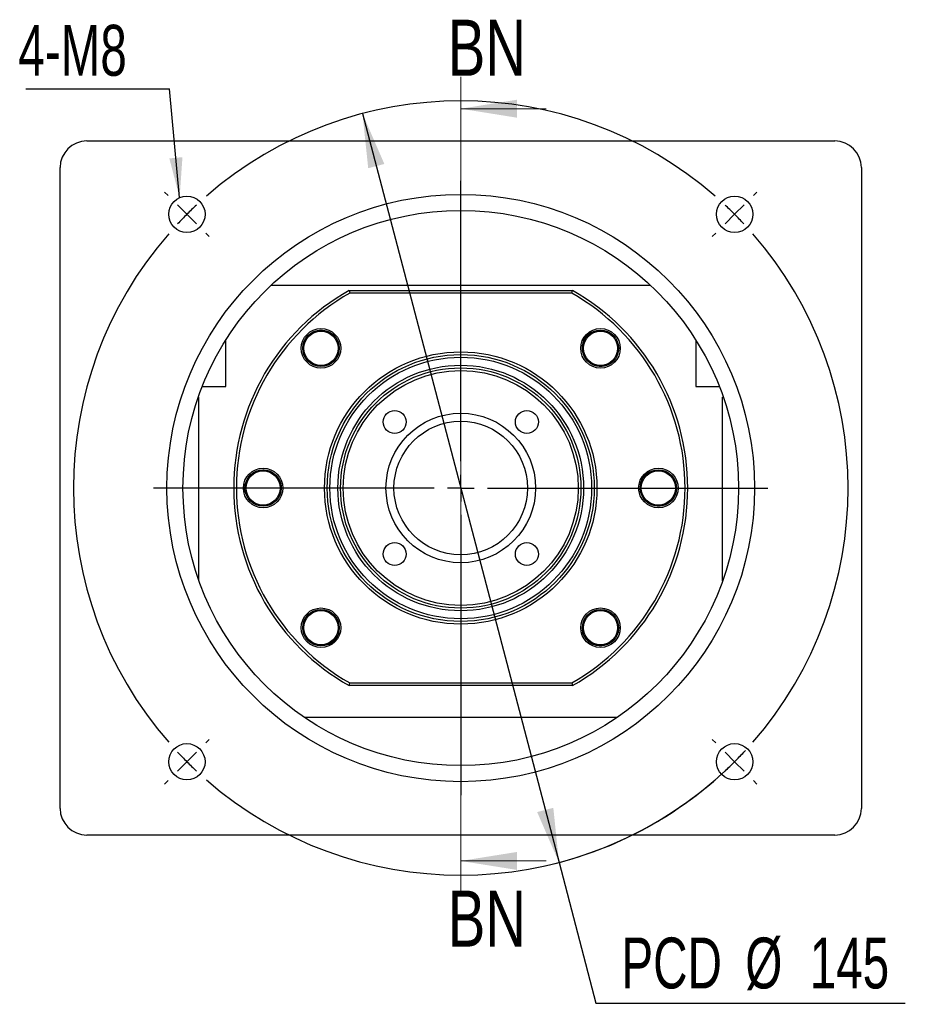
# Model space of a CAD drawing. Header units: millimetres. Extents: x 30 to 286, y 8 to 200.
# Tile 1 of 5: x 30 to 86, y 22 to 84. Entities that reach past the tile are written whole.
import ezdxf

# ---------------------------------------------------------------- set-up
doc = ezdxf.new("R2010")
doc.units = ezdxf.units.MM
doc.layers.add('圖層0', color=7, linetype='Continuous')
doc.styles.add('SLDTEXTSTYLE0', font='TXT', dxfattribs={"width": 0.7})
doc.styles.add('SLDTEXTSTYLE2', font='TXT', dxfattribs={"width": 0.75})
doc.dimstyles.new('SLDDIMSTYLE1', dxfattribs={"dimtxt": 3.389974, "dimasz": 2.5, "dimexe": 0, "dimexo": 0.0625, "dimgap": 0.847493, "dimtad": 0, "dimtih": 1, "dimtoh": 1, "dimlfac": 3, "dimrnd": 1e-09, "dimzin": 12, "dimdsep": 46, "dimtxsty": 'SLDTEXTSTYLE0', "dimsah": 1, "dimcen": 0, "dimadec": 0, "dimazin": 3, "dimtfac": 1, "dimtmove": 0, "dimatfit": 3, "dimfxl": 0, "dimfrac": 2, "dimtolj": 1, "dimtzin": 12, "dimarcsym": 0})
doc.dimstyles.new('SLDDIMSTYLE2', dxfattribs={"dimtxt": 0.18, "dimasz": 2.5, "dimexe": 0, "dimexo": 0.0625, "dimgap": 0, "dimtad": 0, "dimtih": 1, "dimtoh": 1, "dimdec": 0, "dimrnd": 1e-09, "dimzin": 0, "dimdsep": 46, "dimtxsty": 'Standard', "dimsah": 1, "dimcen": 0.09, "dimadec": 0, "dimazin": 0, "dimtfac": 2.5, "dimtdec": 0, "dimtofl": 0, "dimtmove": 0, "dimatfit": 3, "dimfxl": 0, "dimfrac": 2, "dimtolj": 1, "dimtzin": 0, "dimarcsym": 0})

# ---------------------------------------------------------------- blocks, each defined once
blk = doc.blocks.new('_D')
at = {"layer": '圖層0', "color": 7}
for p, q in [((51.243, 77.721), (63.505, 30.969)), ((63.505, 30.969), (65.808, 22.187)), ((65.808, 22.187), (85.111, 22.187))]:
    blk.add_line(p, q, dxfattribs=at)
blk.add_arc((57.374, 54.345), 24.167, 282.32638, 317.29318, dxfattribs=at)
for points in [[(51.243, 77.721), (51.599, 74.31), (52.608, 74.575)], [(63.505, 30.969), (63.15, 34.381), (62.141, 34.116)]]:
    blk.add_solid(points, dxfattribs=at)
at = {"layer": '圖層0', "color": 7, "char_height": 3.175, "attachment_point": 1, "style": 'SLDTEXTSTYLE0'}
for s, insert in [('PCD', (67.396, 26.28)), ('%%c', (75.128, 26.28)), ('145', (79.149, 26.28))]:
    blk.add_mtext(s, dxfattribs=dict(at, insert=insert))
blk = doc.blocks.new('SW_NOTE_0')
at = {"layer": '圖層0', "color": 0}
blk.add_line((-8.965, 0), (0, 0), dxfattribs=at)
at = {"layer": '圖層0', "color": 0, "insert": (-9.43, 3.99), "char_height": 3.175, "attachment_point": 1, "style": 'SLDTEXTSTYLE0'}
blk.add_mtext('4-M8', dxfattribs=at)
blk = doc.blocks.new('SW_CENTERMARKSYMBOL_0')
at = {"layer": '圖層0', "color": 0}
for p, q in [((0, 1.667), (0, 19.167)), ((-18.267, 18.267), (-18.479, 18.479)), ((18.267, 18.267), (18.479, 18.479)), ((-17.088, 17.088), (-17.678, 17.678)), ((17.088, 17.088), (17.678, 17.678)), ((-17.088, 17.088), (-16.499, 16.499)), ((17.088, 17.088), (16.499, 16.499)), ((-15.91, 15.91), (-15.698, 15.698)), ((15.91, 15.91), (15.698, 15.698)), ((0, 0), (0, 0.833)), ((-1.667, 0), (-19.167, 0)), ((0, 0), (-0.833, 0)), ((0, 0), (0, -0.833)), ((0, 0), (0.833, 0)), ((1.667, 0), (19.167, 0)), ((0, -1.667), (0, -19.167)), ((-15.91, -15.91), (-15.698, -15.698)), ((15.91, -15.91), (15.698, -15.698)), ((-17.088, -17.088), (-16.499, -16.499)), ((17.088, -17.088), (16.499, -16.499)), ((-17.088, -17.088), (-17.678, -17.678)), ((17.088, -17.088), (17.678, -17.678)), ((-18.267, -18.267), (-18.479, -18.479)), ((18.267, -18.267), (18.479, -18.479))]:
    blk.add_line(p, q, dxfattribs=at)
for start, end in [(48.95143, 131.04857), (133.02428, 135), (45, 46.97572), (135, 136.97572), (43.02428, 45), (138.95143, 221.04857), (318.95143, 41.04857), (223.02428, 225), (315, 316.97572), (225, 226.97572), (313.02428, 315), (228.95143, 311.04857)]:
    blk.add_arc((0, 0), 24.167, start, end, dxfattribs=at)

msp = doc.modelspace()

# ---------------------------------------------------------------- linework, layer by layer
at = {"color": 7, "linetype": 'Continuous', "lineweight": 18}
for p, q in [((57.3743, 80.0251), (57.3743, 29.0635)), ((62.6943, 78.0251), (57.3743, 78.0251)), ((62.6943, 31.0635), (57.3743, 31.0635))]:
    msp.add_line(p, q, dxfattribs=at)
at = {"color": 7, "linetype": 'Continuous', "lineweight": 25}
for p, q in [((34.0409, 76.012), (80.7076, 76.012)), ((32.3743, 34.3454), (32.3743, 74.3454)), ((82.3743, 74.3454), (82.3743, 34.3454)), ((45.5421, 67.012), (69.2064, 67.012)), ((50.4041, 66.6787), (50.4481, 66.5121)), ((50.4041, 66.6787), (64.3444, 66.6787)), ((64.3005, 66.5121), (50.4481, 66.5121)), ((64.3005, 66.5121), (64.3444, 66.6787)), ((42.7076, 60.6787), (42.7076, 63.583)), ((47.5456, 63.0807), (47.5578, 63.391)), ((72.0409, 63.583), (72.0409, 60.6787)), ((67.0087, 62.4396), (66.8263, 62.1883)), ((41.2394, 60.6787), (42.7076, 60.6787)), ((72.0409, 60.6787), (73.5091, 60.6787)), ((41.0409, 60.0121), (40.9934, 60.0121)), ((41.0409, 48.5431), (41.0409, 60.0121)), ((73.7076, 48.5431), (73.7076, 60.0121)), ((73.7076, 60.0121), (73.7551, 60.0121)), ((44.1184, 54.9587), (44.297, 55.2126)), ((70.6301, 53.7321), (70.4515, 53.4781)), ((47.7398, 46.2512), (47.9222, 46.5025)), ((67.203, 45.61), (67.1907, 45.2998)), ((50.4041, 42.0121), (50.4481, 42.1787)), ((64.3444, 42.0121), (50.4041, 42.0121)), ((50.4481, 42.1787), (64.3005, 42.1787)), ((64.3005, 42.1787), (64.3444, 42.0121)), ((67.121, 40.012), (47.6275, 40.012)), ((80.7076, 32.6787), (34.0409, 32.6787))]:
    msp.add_line(p, q, dxfattribs=at)
for centre, radius in [((57.3743, 54.3454), 18.3333), ((40.2858, 71.4338), 1.1333), ((74.4627, 71.4338), 1.1333), ((57.3743, 54.3454), 17.3333), ((48.6533, 63.0664), 1.2333), ((48.6533, 63.0664), 1.1333), ((48.6533, 63.0664), 1.0667), ((66.0952, 63.0664), 1.2333), ((66.0952, 63.0664), 1.1333), ((66.0952, 63.0664), 1.0667), ((57.3743, 54.3454), 8.5), ((57.3743, 54.3454), 8.3333), ((57.3743, 54.3454), 8.1667), ((57.3743, 54.3454), 7.6667), ((57.3743, 54.3454), 7.5), ((57.3743, 54.3454), 7.3333), ((53.2495, 58.4702), 0.7167), ((57.3743, 54.3454), 4.6667), ((61.499, 58.4702), 0.7167), ((57.3743, 54.3454), 4.1667), ((45.0409, 54.3454), 1.2333), ((45.0409, 54.3454), 1.1333), ((45.0409, 54.3454), 1.0667), ((69.7076, 54.3454), 1.2333), ((69.7076, 54.3454), 1.1333), ((69.7076, 54.3454), 1.0667), ((53.2495, 50.2206), 0.7167), ((61.499, 50.2206), 0.7167), ((48.6533, 45.6244), 1.2333), ((48.6533, 45.6244), 1.1333), ((66.0952, 45.6244), 1.2333), ((66.0952, 45.6244), 1.1333), ((48.6533, 45.6244), 1.0667), ((66.0952, 45.6244), 1.0667), ((40.2858, 37.257), 1.1333), ((74.4627, 37.257), 1.1333)]:
    msp.add_circle(centre, radius, dxfattribs=at)
for centre, radius, start, end in [((34.0409, 74.3454), 1.6667, 90, 180), ((80.7076, 74.3454), 1.6667, 0, 90), ((57.3743, 54.3454), 14.1667, 119.472932, 240.527068), ((57.3743, 54.3454), 14, 119.651845, 240.348155), ((57.3743, 54.3454), 14, 299.651845, 60.348155), ((57.3743, 54.3454), 14.1667, 299.472932, 60.527068), ((34.0409, 34.3454), 1.6667, 180, 270), ((80.7076, 34.3454), 1.6667, 270, 0)]:
    msp.add_arc(centre, radius, start, end, dxfattribs=at)
for points, knots in [([(48.6677, 64.1741), (48.5977, 64.1712), (48.4664, 64.1658), (48.2795, 64.1143), (48.1112, 64.0384), (47.9578, 63.9352), (47.8235, 63.8081), (47.6749, 63.6106), (47.5669, 63.3617), (47.5515, 63.1592), (47.5456, 63.0807)], [0, 0, 0, 0, 0.1205086, 0.2264545, 0.3324005, 0.4383465, 0.5442922, 0.6502382, 0.8644386, 1, 1, 1, 1]), ([(49.6225, 63.6643), (49.6101, 63.6891), (49.5397, 63.8303), (49.3038, 64.0113), (48.9821, 64.159), (48.7609, 64.1696), (48.6677, 64.1741)], [0, 0, 0, 0, 0.0732331, 0.4173436, 0.754253, 1, 1, 1, 1]), ([(65.5419, 64.1086), (65.5075, 64.0934), (65.3496, 64.0237), (65.1412, 63.7833), (64.9656, 63.4238), (64.9262, 63.0232), (65.0226, 62.6418), (65.2165, 62.3399), (65.3937, 62.2084), (65.4685, 62.1529)], [0, 0, 0, 0, 0.0478251, 0.219229, 0.387876, 0.5545352, 0.7199373, 0.881878, 1, 1, 1, 1]), ([(65.4685, 62.1529), (65.5282, 62.1165), (65.6405, 62.0481), (65.8245, 61.9873), (66.0066, 61.9569), (66.1915, 61.9576), (66.3738, 61.9888), (66.607, 62.0707), (66.835, 62.2177), (66.9602, 62.3776), (67.0087, 62.4396)], [0, 0, 0, 0, 0.1205082, 0.2264543, 0.3324003, 0.4383461, 0.5442921, 0.650238, 0.8644384, 1, 1, 1, 1]), ([(45.6542, 55.2679), (45.5939, 55.3035), (45.4806, 55.3702), (45.2958, 55.4284), (45.1132, 55.456), (44.9284, 55.4526), (44.7466, 55.4187), (44.5146, 55.3334), (44.2888, 55.1831), (44.166, 55.0214), (44.1184, 54.9587)], [0, 0, 0, 0, 0.1205086, 0.2264544, 0.3324007, 0.4383466, 0.5442926, 0.6502382, 0.8644388, 1, 1, 1, 1]), ([(69.1534, 55.3866), (69.1142, 55.3687), (68.9522, 55.295), (68.7429, 55.0486), (68.5729, 54.6861), (68.5392, 54.2851), (68.6413, 53.9052), (68.8396, 53.6061), (69.0187, 53.4772), (69.0943, 53.4228)], [0, 0, 0, 0, 0.0543036, 0.2245413, 0.392041, 0.5575662, 0.7218428, 0.8826816, 1, 1, 1, 1]), ([(46.1795, 54.3215), (46.1826, 54.3491), (46.2, 54.5059), (46.1002, 54.786), (45.9101, 55.0847), (45.7301, 55.2136), (45.6542, 55.2679)], [0, 0, 0, 0, 0.0732328, 0.4173434, 0.7542528, 1, 1, 1, 1]), ([(69.0943, 53.4228), (69.1546, 53.3873), (69.2679, 53.3206), (69.4527, 53.2624), (69.6353, 53.2347), (69.8201, 53.2382), (70.0019, 53.272), (70.2339, 53.3573), (70.4597, 53.5077), (70.5825, 53.6694), (70.6301, 53.7321)], [0, 0, 0, 0, 0.1205086, 0.2264544, 0.3324007, 0.4383466, 0.5442926, 0.6502382, 0.8644388, 1, 1, 1, 1]), ([(49.28, 46.5379), (49.2203, 46.5743), (49.108, 46.6427), (48.924, 46.7035), (48.7419, 46.7339), (48.557, 46.7331), (48.3747, 46.702), (48.1415, 46.6201), (47.9136, 46.473), (47.7883, 46.3131), (47.7398, 46.2512)], [0, 0, 0, 0, 0.1205082, 0.2264543, 0.3324003, 0.4383461, 0.5442921, 0.650238, 0.8644384, 1, 1, 1, 1]), ([(49.1519, 44.5558), (49.2052, 44.5787), (49.3828, 44.6547), (49.6081, 44.9062), (49.7827, 45.2673), (49.8224, 45.6675), (49.7259, 46.0489), (49.532, 46.3509), (49.3548, 46.4824), (49.28, 46.5379)], [0, 0, 0, 0, 0.0718055, 0.2388926, 0.4032923, 0.5657541, 0.7269907, 0.8848528, 1, 1, 1, 1]), ([(64.9329, 45.6158), (64.942, 45.5086), (64.9624, 45.2702), (65.1488, 44.94), (65.438, 44.6758), (65.7676, 44.5323), (65.9879, 44.5213), (66.0809, 44.5167)], [0, 0, 0, 0, 0.1817885, 0.4045579, 0.6256468, 0.842109, 1, 1, 1, 1]), ([(66.0809, 44.5167), (66.1508, 44.5196), (66.2821, 44.525), (66.469, 44.5765), (66.6373, 44.6523), (66.7907, 44.7556), (66.925, 44.8827), (67.0736, 45.0802), (67.1816, 45.329), (67.197, 45.5315), (67.203, 45.61)], [0, 0, 0, 0, 0.1205086, 0.2264545, 0.3324005, 0.4383465, 0.5442922, 0.6502382, 0.8644386, 1, 1, 1, 1])]:
    msp.add_open_spline(points, degree=3, knots=knots, dxfattribs=at)
at = {"color": 7, "linetype": 'Continuous', "lineweight": 18}
for points in [[(57.3743, 78.0251), (60.8743, 77.4651), (60.8743, 78.5851)], [(57.3743, 31.0635), (60.8743, 30.5035), (60.8743, 31.6235)]]:
    msp.add_solid(points, dxfattribs=at)

# ---------------------------------------------------------------- block references
at = {"layer": '圖層0', "color": 7}
for name, p in [('SW_NOTE_0', (39.1964, 79.2705)), ('SW_CENTERMARKSYMBOL_0', (57.3743, 54.3454))]:
    msp.add_blockref(name, p, dxfattribs=at)

# ---------------------------------------------------------------- texts
at = {"color": 7, "linetype": 'Continuous', "char_height": 3.5, "attachment_point": 1, "style": 'SLDTEXTSTYLE2'}
for insert in [(56.5641, 83.5828), (56.5641, 29.2128)]:
    msp.add_mtext('BN', dxfattribs=dict(at, insert=insert))

# ---------------------------------------------------------------- dimensions: what is measured, and where the dimension line sits
at = {"layer": '圖層0', "color": 7}
dim = msp.add_diameter_dim_2p(p1=(63.5051, 30.9693), p2=(51.2434, 77.7215), text='PCD<>', dimstyle='SLDDIMSTYLE1', dxfattribs=at)
dim.commit()
dim.dimension.update_dxf_attribs({"geometry": '_D', "text_midpoint": (76.2535, 24.7244), "dimtype": 163})

# ---------------------------------------------------------------- leaders
msp.add_leader([(39.8316, 72.4721), (39.1964, 79.2705)], dimstyle='SLDDIMSTYLE2', dxfattribs=at)

doc.saveas('drawing.dxf')
